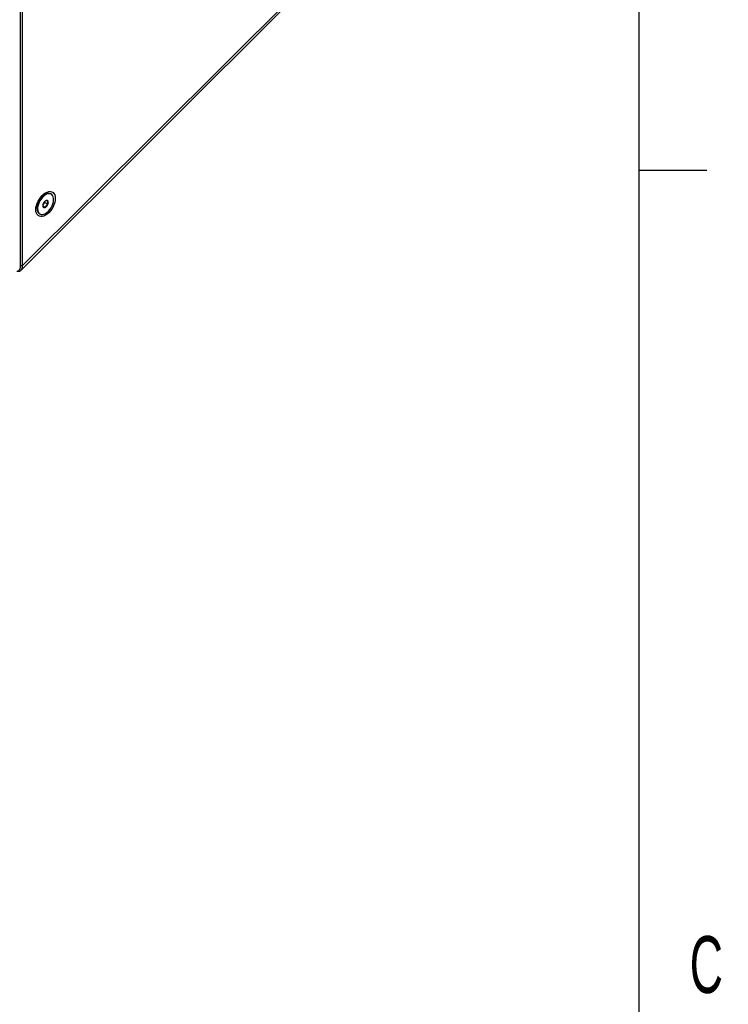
# Model space of a CAD drawing. Header units: inches. Extents: x 0.2 to 16.8, y 0.1 to 10.9.
# Tile 70 of 76: x 15.6 to 16.8, y 6.8 to 8.5. Entities that reach past the tile are written whole.
import ezdxf

# ---------------------------------------------------------------- set-up
doc = ezdxf.new("R2010")
doc.units = ezdxf.units.IN
doc.header["$MEASUREMENT"] = 0
doc.styles.add('SLDTEXTSTYLE1', font='TXT', dxfattribs={"width": 0.605})

msp = doc.modelspace()

# ---------------------------------------------------------------- linework, layer by layer
at = {"color": 7, "linetype": 'Continuous', "lineweight": 25}
for p, q in [((16.685, 10.685), (16.685, 0.315)), ((15.6159, 8.0844), (15.6159, 9.474)), ((15.6186, 9.474), (15.6186, 8.0844)), ((15.6161, 8.0763), (16.4889, 8.947)), ((15.6186, 8.0844), (16.4889, 8.9526)), ((16.685, 8.25), (16.8031, 8.25)), ((15.6585, 8.2078), (15.6544, 8.2055)), ((15.6579, 8.194), (15.658, 8.1961)), ((15.669, 8.2084), (15.6683, 8.2088)), ((15.6446, 8.1884), (15.6446, 8.1837)), ((15.6544, 8.1897), (15.6579, 8.194)), ((15.6545, 8.1884), (15.6591, 8.1857)), ((15.6579, 8.194), (15.6633, 8.1909)), ((15.6486, 8.1747), (15.6493, 8.1743)), ((15.6186, 8.0844), (15.6159, 8.0844))]:
    msp.add_line(p, q, dxfattribs=at)
at = {"color": 7, "linetype": 'Continuous', "lineweight": 25, "flags": 128}
for points in [[(15.6424, 8.1817), (15.6426, 8.1852), (15.6434, 8.1889), (15.6446, 8.1927), (15.6463, 8.1964), (15.6484, 8.2), (15.6508, 8.2033), (15.6534, 8.2063), (15.6563, 8.2088), (15.6592, 8.2108), (15.6621, 8.2122), (15.6649, 8.2129), (15.6676, 8.213), (15.67, 8.2125), (15.6721, 8.2113), (15.6737, 8.2095), (15.675, 8.2071), (15.6757, 8.2043), (15.676, 8.2011), (15.6757, 8.1975), (15.675, 8.1938), (15.6737, 8.1901), (15.6721, 8.1863), (15.67, 8.1827), (15.6676, 8.1794), (15.6649, 8.1764), (15.6621, 8.1739), (15.6592, 8.1719), (15.6563, 8.1706), (15.6534, 8.1698), (15.6508, 8.1697), (15.6484, 8.1703), (15.6463, 8.1714), (15.6446, 8.1732), (15.6434, 8.1756), (15.6426, 8.1784), (15.6424, 8.1817)], [(15.6683, 8.2088), (15.6673, 8.2093), (15.6651, 8.2097), (15.6626, 8.2095), (15.6601, 8.2086), (15.6574, 8.2072), (15.6548, 8.2051), (15.6523, 8.2026), (15.6501, 8.1997), (15.6481, 8.1965), (15.6466, 8.1932), (15.6454, 8.1898), (15.6447, 8.1864), (15.6446, 8.1833), (15.6449, 8.1804), (15.6457, 8.178), (15.647, 8.1761), (15.6486, 8.1747)], [(15.6589, 8.1751), (15.6615, 8.1769), (15.6641, 8.1792), (15.6665, 8.1819), (15.6686, 8.185), (15.6704, 8.1882), (15.6717, 8.1917), (15.6726, 8.1951), (15.6731, 8.1983), (15.673, 8.2013), (15.6724, 8.204), (15.6714, 8.2062), (15.6699, 8.2078), (15.668, 8.2089), (15.6658, 8.2093), (15.6633, 8.2091), (15.6608, 8.2082), (15.6581, 8.2068), (15.6555, 8.2047), (15.653, 8.2022), (15.6508, 8.1993), (15.6488, 8.1961), (15.6473, 8.1928), (15.6461, 8.1894), (15.6454, 8.186), (15.6453, 8.1829), (15.6456, 8.18), (15.6464, 8.1776), (15.6477, 8.1757), (15.6494, 8.1743), (15.6514, 8.1735), (15.6538, 8.1734), (15.6563, 8.174), (15.6589, 8.1751)]]:
    msp.add_lwpolyline(points, dxfattribs=at)
at = {"color": 7, "linetype": 'Continuous', "lineweight": 25}
for centre, radius, start, end in [((15.6647, 8.1882), 0.0104, 121.8571, 159.248), ((15.6564, 8.2024), 0.00565, 70.7836, 102.8645), ((15.6611, 8.1947), 0.00294, 38.2948, 128.1703), ((15.6576, 8.1938), 0.00639, 332.9904, 25.1623), ((15.6482, 8.1882), 0.00565, 197.142, 229.2207), ((15.6607, 8.1889), 0.00639, 152.9904, 205.1623), ((15.6573, 8.1881), 0.00294, 218.2948, 308.1703), ((15.6536, 8.1945), 0.0104, 301.8571, 339.248)]:
    msp.add_arc(centre, radius, start, end, dxfattribs=at)
for points, knots in [([(15.6581, 8.2076), (15.6579, 8.2077), (15.657, 8.2079), (15.6558, 8.2077), (15.6549, 8.2074), (15.6547, 8.2073)], [0, 0, 0, 0, 0.20167, 0.788823, 1, 1, 1, 1]), ([(15.6634, 8.1965), (15.6625, 8.1967), (15.661, 8.1971), (15.6598, 8.1972), (15.6594, 8.197), (15.6593, 8.197)], [0, 0, 0, 0, 0.439128, 0.751376, 1, 1, 1, 1]), ([(15.6633, 8.1909), (15.6632, 8.1912), (15.6629, 8.1923), (15.6626, 8.1941), (15.6629, 8.1956), (15.6633, 8.1962), (15.6634, 8.1965)], [0, 0, 0, 0, 0.156025, 0.493707, 0.819058, 1, 1, 1, 1]), ([(15.6431, 8.1873), (15.6432, 8.1869), (15.6435, 8.1858), (15.644, 8.1847), (15.6445, 8.1841), (15.6446, 8.184)], [0, 0, 0, 0, 0.347214, 0.926687, 1, 1, 1, 1]), ([(15.6544, 8.1888), (15.6545, 8.1883), (15.6546, 8.1875), (15.6548, 8.1866), (15.655, 8.1862)], [0, 0, 0, 0, 0.61561, 1, 1, 1, 1]), ([(15.655, 8.1862), (15.6553, 8.1863), (15.6558, 8.1865), (15.6575, 8.1862), (15.6586, 8.1859), (15.6591, 8.1857)], [0, 0, 0, 0, 0.439128, 0.751376, 1, 1, 1, 1]), ([(15.6591, 8.1857), (15.6594, 8.1866), (15.6599, 8.1882), (15.6617, 8.1899), (15.6628, 8.1906), (15.6633, 8.1909)], [0, 0, 0, 0, 0.439128, 0.751376, 1, 1, 1, 1]), ([(15.6094, 8.0752), (15.6098, 8.0752), (15.611, 8.0752), (15.6131, 8.0763), (15.6154, 8.079), (15.6158, 8.0826), (15.6159, 8.0844)], [0, 0, 0, 0, 0.104234, 0.280378, 0.637283, 1, 1, 1, 1]), ([(15.6186, 8.0844), (15.6186, 8.0837), (15.6186, 8.0823), (15.6183, 8.0805), (15.6177, 8.0786), (15.6167, 8.0768), (15.6151, 8.0753), (15.6131, 8.0745), (15.6113, 8.0743), (15.6101, 8.0746), (15.6098, 8.0747)], [0, 0, 0, 0, 0.10755, 0.214806, 0.316137, 0.472725, 0.627908, 0.781557, 0.933776, 1, 1, 1, 1])]:
    msp.add_open_spline(points, degree=3, knots=knots, dxfattribs=at)

# ---------------------------------------------------------------- texts
at = {"color": 7, "linetype": 'Continuous', "lineweight": 0, "insert": (16.802, 6.9247), "char_height": 0.0984, "attachment_point": 2, "style": 'SLDTEXTSTYLE1'}
msp.add_mtext('C', dxfattribs=at)

doc.saveas('drawing.dxf')
